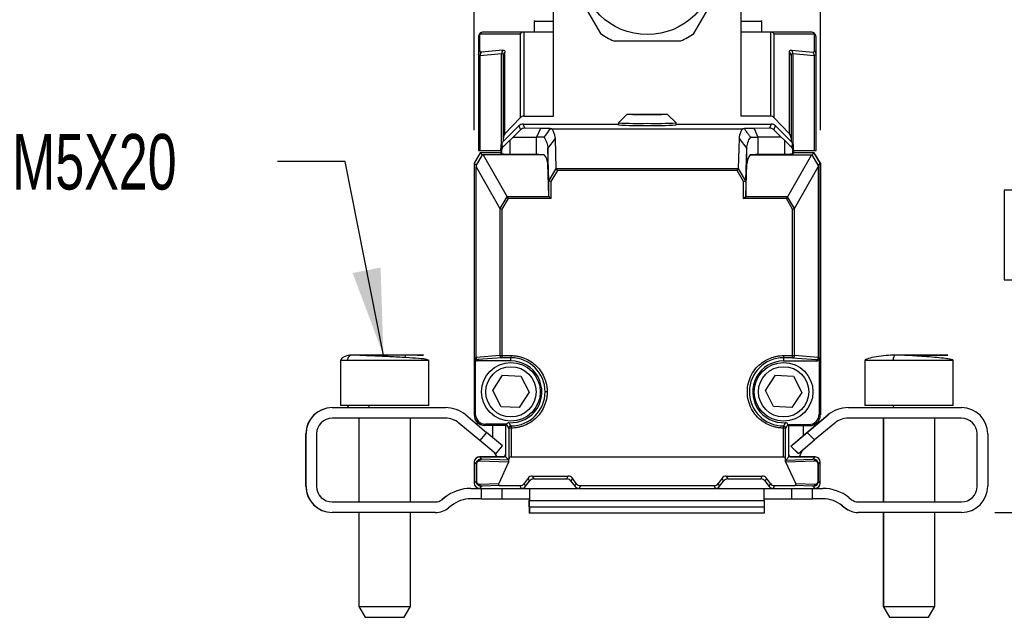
# Model space of a CAD drawing. Header units: millimetres. Extents: x 16 to 683, y 16 to 524.
# Tile 8 of 11: x 524 to 618, y 228 to 285. Entities that reach past the tile are written whole.
import ezdxf

# ---------------------------------------------------------------- set-up
doc = ezdxf.new("R2010")
doc.units = ezdxf.units.MM
doc.header["$LTSCALE"] = 2.5
doc.layers.add('DIMENSIONS', color=140, linetype='Continuous', lineweight=25)
doc.styles.add('SLDTEXTSTYLE0', font='TXT', dxfattribs={"width": 0.7})
doc.dimstyles.new('SLDDIMSTYLE2', dxfattribs={"dimtxt": 5.39502, "dimasz": 8.255, "dimexe": 0, "dimexo": 0.0625, "dimgap": 1.348755, "dimtad": 0, "dimtih": 1, "dimtoh": 1, "dimrnd": 1e-09, "dimzin": 4, "dimdsep": 46, "dimtxsty": 'SLDTEXTSTYLE0', "dimsah": 1, "dimcen": 0.09, "dimadec": 0, "dimazin": 1, "dimtfac": 1, "dimtmove": 0, "dimatfit": 0, "dimfxl": 0, "dimfrac": 2, "dimtolj": 1, "dimtzin": 12, "dimarcsym": 0})
doc.dimstyles.new('SLDDIMSTYLE3', dxfattribs={"dimtxt": 5.39502, "dimasz": 8.255, "dimexe": 0, "dimexo": 0.0625, "dimgap": 1.348755, "dimtad": 0, "dimtih": 1, "dimtoh": 1, "dimrnd": 1e-09, "dimzin": 4, "dimdsep": 46, "dimtxsty": 'SLDTEXTSTYLE0', "dimsah": 1, "dimcen": 0.09, "dimadec": 0, "dimazin": 1, "dimtfac": 1, "dimtofl": 0, "dimtmove": 0, "dimatfit": 3, "dimfxl": 0, "dimfrac": 2, "dimtolj": 1, "dimtzin": 12, "dimarcsym": 0})
doc.dimstyles.new('SLDDIMSTYLE4', dxfattribs={"dimtxt": 0.18, "dimasz": 8.255, "dimexe": 0, "dimexo": 0.0625, "dimgap": 0, "dimtad": 0, "dimtih": 1, "dimtoh": 1, "dimdec": 0, "dimrnd": 1e-09, "dimzin": 0, "dimdsep": 46, "dimtxsty": 'Standard', "dimsah": 1, "dimcen": 0.09, "dimadec": 0, "dimazin": 0, "dimtfac": 8.255, "dimtdec": 0, "dimtofl": 0, "dimtmove": 0, "dimatfit": 3, "dimfxl": 0, "dimfrac": 2, "dimtolj": 1, "dimtzin": 0, "dimarcsym": 0})

# ---------------------------------------------------------------- blocks, each defined once
blk = doc.blocks.new('_D_7')
at = {"layer": 'DIMENSIONS'}
for p, q in [((587.184, 289.68), (635.8, 289.68)), ((627.862, 289.68), (627.862, 278.244)), ((619.846, 268.462), (618.035, 268.462)), ((618.035, 268.462), (618.035, 259.887)), ((635.878, 268.462), (637.69, 268.462)), ((637.69, 268.462), (637.69, 259.887)), ((618.035, 259.887), (619.846, 259.887)), ((637.69, 259.887), (635.878, 259.887)), ((627.862, 237.71), (627.862, 258.679)), ((617.15, 237.71), (635.8, 237.71))]:
    blk.add_line(p, q, dxfattribs=at)
for points in [[(627.862, 289.68), (626.592, 281.425), (629.132, 281.425)], [(627.862, 237.71), (629.132, 245.965), (626.592, 245.965)]]:
    blk.add_solid(points, dxfattribs=at)
at = {"layer": 'DIMENSIONS', "char_height": 5.2917, "attachment_point": 1, "style": 'SLDTEXTSTYLE0'}
for s, insert in [('52.0', (619.846, 276.491)), ('2.05', (619.846, 266.708))]:
    blk.add_mtext(s, dxfattribs=dict(at, insert=insert))
blk = doc.blocks.new('_D_8')
at = {"layer": 'DIMENSIONS'}
for p, q in [((591.033, 297.661), (660.606, 297.661)), ((652.668, 297.661), (652.668, 278.244)), ((644.653, 268.462), (642.841, 268.462)), ((642.841, 268.462), (642.841, 259.887)), ((660.684, 268.462), (662.496, 268.462)), ((662.496, 268.462), (662.496, 259.887)), ((642.841, 259.887), (644.653, 259.887)), ((662.496, 259.887), (660.684, 259.887)), ((652.668, 237.71), (652.668, 258.679)), ((617.15, 237.71), (660.606, 237.71))]:
    blk.add_line(p, q, dxfattribs=at)
for points in [[(652.668, 297.661), (651.398, 289.406), (653.938, 289.406)], [(652.668, 237.71), (653.938, 245.965), (651.398, 245.965)]]:
    blk.add_solid(points, dxfattribs=at)
at = {"layer": 'DIMENSIONS', "char_height": 5.2917, "attachment_point": 1, "style": 'SLDTEXTSTYLE0'}
for s, insert in [('60.0', (644.653, 276.491)), ('2.36', (644.653, 266.708))]:
    blk.add_mtext(s, dxfattribs=dict(at, insert=insert))
blk = doc.blocks.new('_D_9')
at = {"layer": 'DIMENSIONS'}
for p, q in [((567.505, 274.185), (567.505, 322.998)), ((600.521, 274.185), (600.521, 322.998)), ((567.505, 315.061), (551.63, 315.061)), ((576.381, 315.061), (574.57, 315.061)), ((574.57, 315.061), (574.57, 306.486)), ((592.413, 315.061), (594.225, 315.061)), ((594.225, 315.061), (594.225, 306.486)), ((600.521, 315.061), (616.396, 315.061)), ((574.57, 306.486), (576.381, 306.486)), ((594.225, 306.486), (592.413, 306.486))]:
    blk.add_line(p, q, dxfattribs=at)
for points in [[(567.505, 315.061), (559.25, 316.331), (559.25, 313.791)], [(600.521, 315.061), (608.776, 313.791), (608.776, 316.331)]]:
    blk.add_solid(points, dxfattribs=at)
at = {"layer": 'DIMENSIONS', "char_height": 5.2917, "attachment_point": 1, "style": 'SLDTEXTSTYLE0'}
for s, insert in [('33.0', (576.381, 323.09)), ('1.30', (576.381, 313.307))]:
    blk.add_mtext(s, dxfattribs=dict(at, insert=insert))

msp = doc.modelspace()

# ---------------------------------------------------------------- linework, layer by layer
for p, q in [((575.082, 275.51), (575.082, 289.502)), ((592.937, 289.502), (592.937, 275.51)), ((576.343, 288.958), (579.551, 283.402)), ((588.467, 283.402), (591.675, 288.958)), ((573.34, 284.604), (573.238, 284.524)), ((573.238, 284.524), (573.238, 283.53)), ((575.082, 284.524), (573.238, 284.524)), ((594.938, 284.524), (592.937, 284.524)), ((594.938, 284.524), (594.847, 284.596)), ((594.938, 283.53), (594.938, 284.524)), ((567.911, 283.03), (567.911, 281.425)), ((568.057, 281.759), (568.057, 283.364)), ((568.057, 283.364), (571.904, 283.364)), ((572.285, 283.53), (568.411, 283.53)), ((571.904, 283.364), (571.904, 275.355)), ((572.258, 283.529), (572.258, 275.51)), ((575.082, 283.53), (572.285, 283.53)), ((580.801, 282.68), (587.217, 282.68)), ((595.737, 283.53), (592.937, 283.53)), ((599.611, 283.53), (595.737, 283.53)), ((595.764, 283.529), (595.764, 275.51)), ((596.117, 275.355), (596.117, 283.364)), ((596.117, 283.364), (599.964, 283.364)), ((599.964, 281.759), (599.964, 283.364)), ((600.111, 281.425), (600.111, 283.03)), ((570.245, 281.806), (568.202, 281.624)), ((597.777, 281.806), (599.82, 281.624)), ((567.911, 281.425), (567.911, 272.23)), ((568.084, 281.289), (570.127, 281.472)), ((568.084, 272.23), (568.084, 281.289)), ((568.202, 281.624), (568.18, 281.622)), ((570.127, 272.922), (570.127, 281.472)), ((570.301, 273.44), (570.301, 281.282)), ((570.447, 273.814), (570.447, 281.616)), ((597.574, 273.814), (597.574, 281.616)), ((597.721, 281.282), (597.721, 273.44)), ((597.894, 281.472), (599.937, 281.289)), ((597.894, 281.472), (597.894, 272.912)), ((599.937, 281.289), (599.937, 272.23)), ((600.111, 272.23), (600.111, 281.425)), ((570.447, 273.814), (571.904, 275.355)), ((572.258, 275.51), (575.082, 275.51)), ((582.059, 275.672), (581.259, 274.873)), ((586.758, 274.873), (585.958, 275.672)), ((595.764, 275.51), (592.937, 275.51)), ((596.117, 275.355), (597.574, 273.814)), ((570.19, 272.998), (571.766, 274.575)), ((571.221, 273.506), (571.921, 274.202)), ((571.766, 274.575), (571.921, 274.202)), ((572.347, 274.372), (572.19, 274.75)), ((572.19, 274.75), (581.258, 274.75)), ((573.82, 274.344), (572.347, 274.372)), ((573.82, 274.344), (573.465, 273.506)), ((574.908, 274.312), (593.118, 274.312)), ((581.258, 274.872), (581.258, 274.672)), ((586.758, 274.672), (586.758, 274.872)), ((586.758, 274.75), (595.826, 274.75)), ((595.669, 274.372), (594.206, 274.344)), ((594.206, 274.344), (594.561, 273.506)), ((595.826, 274.75), (595.669, 274.372)), ((596.096, 274.201), (596.25, 274.575)), ((596.795, 273.506), (596.096, 274.201)), ((596.25, 274.575), (597.827, 272.998)), ((570.301, 273.109), (570.301, 273.44)), ((571.221, 273.506), (570.926, 273.218)), ((570.926, 271.89), (570.926, 273.218)), ((571.221, 273.506), (573.465, 273.506)), ((574.153, 273.506), (573.465, 273.506)), ((573.465, 271.842), (573.465, 273.506)), ((574.528, 272.431), (575.253, 273.364)), ((575.341, 270.522), (575.253, 273.364)), ((592.773, 273.364), (592.685, 270.522)), ((592.773, 273.364), (593.499, 272.431)), ((594.561, 273.506), (594.561, 271.842)), ((596.795, 273.506), (594.561, 273.506)), ((596.795, 273.506), (597.091, 273.218)), ((597.091, 273.218), (597.091, 271.889)), ((597.721, 273.44), (597.721, 273.104)), ((570.043, 272.644), (570.043, 272.299)), ((570.043, 272.299), (570.129, 272.263)), ((570.043, 272.299), (570.043, 272.01)), ((570.19, 272.652), (570.19, 272.998)), ((570.291, 272.61), (570.19, 272.652)), ((574.624, 269.332), (574.528, 272.431)), ((574.528, 272.431), (574.528, 270.967)), ((593.402, 269.332), (593.499, 272.431)), ((593.499, 270.967), (593.499, 272.431)), ((597.827, 272.652), (597.725, 272.61)), ((597.827, 272.998), (597.827, 272.652)), ((597.887, 272.263), (597.973, 272.299)), ((597.973, 272.299), (597.973, 272.644)), ((597.973, 272.299), (597.973, 272.01)), ((568.083, 272.01), (567.505, 271.01)), ((568.268, 271.825), (567.691, 270.824)), ((567.911, 272.23), (568.084, 272.23)), ((568.083, 272.01), (568.268, 271.825)), ((570.043, 272.01), (568.083, 272.01)), ((568.084, 272.23), (570.043, 272.23)), ((568.357, 271.822), (568.268, 271.825)), ((568.357, 271.822), (570.641, 267.819)), ((574.195, 271.822), (568.357, 271.822)), ((570.129, 271.924), (570.043, 272.01)), ((570.129, 272.263), (570.129, 271.924)), ((573.465, 271.842), (570.926, 271.89)), ((593.831, 271.822), (599.66, 271.822)), ((597.091, 271.889), (594.561, 271.842)), ((599.66, 271.822), (597.386, 267.819)), ((597.887, 271.924), (597.887, 272.263)), ((597.973, 272.01), (597.887, 271.924)), ((597.973, 272.23), (599.937, 272.23)), ((599.933, 272.01), (597.973, 272.01)), ((597.983, 272.01), (597.983, 272.23)), ((599.66, 271.822), (599.748, 271.825)), ((599.748, 271.825), (599.933, 272.01)), ((600.326, 270.824), (599.748, 271.825)), ((600.511, 271.01), (599.933, 272.01)), ((599.933, 272.01), (599.943, 272.01)), ((599.937, 272.23), (600.111, 272.23)), ((600.521, 271.01), (599.943, 272.01)), ((567.505, 271.01), (567.505, 247.025)), ((567.691, 270.824), (567.505, 271.01)), ((567.691, 270.824), (567.693, 270.689)), ((567.693, 270.689), (569.965, 266.706)), ((567.693, 252.486), (567.693, 270.689)), ((574.624, 267.872), (574.528, 270.967)), ((574.632, 269.315), (575.341, 270.522)), ((575.448, 270.325), (575.348, 270.499)), ((592.678, 270.499), (575.348, 270.499)), ((592.579, 270.325), (592.678, 270.499)), ((592.685, 270.522), (593.394, 269.315)), ((593.402, 267.872), (593.499, 270.967)), ((598.061, 266.706), (600.323, 270.689)), ((600.326, 270.824), (600.323, 270.689)), ((600.323, 270.689), (600.323, 252.486)), ((600.511, 271.01), (600.326, 270.824)), ((600.511, 246.99), (600.511, 271.01)), ((600.521, 271.01), (600.521, 247.025)), ((575.448, 270.325), (574.824, 269.263)), ((592.579, 270.325), (575.448, 270.325)), ((593.202, 269.263), (592.579, 270.325)), ((574.624, 267.872), (574.624, 269.332)), ((574.824, 269.263), (574.632, 269.315)), ((574.824, 269.263), (574.824, 267.644)), ((593.202, 269.263), (593.394, 269.315)), ((593.202, 267.644), (593.202, 269.263)), ((593.402, 269.332), (593.402, 267.872)), ((569.981, 266.693), (570.641, 267.819)), ((570.741, 267.644), (570.156, 266.645)), ((570.741, 267.644), (570.641, 267.819)), ((574.65, 267.819), (570.641, 267.819)), ((574.824, 267.644), (570.741, 267.644)), ((574.824, 267.644), (574.65, 267.819)), ((593.202, 267.644), (593.377, 267.819)), ((597.286, 267.644), (593.202, 267.644)), ((597.386, 267.819), (593.377, 267.819)), ((597.286, 267.644), (597.386, 267.819)), ((597.87, 266.645), (597.286, 267.644)), ((598.045, 266.693), (597.386, 267.819)), ((569.965, 266.706), (569.965, 252.672)), ((569.981, 266.693), (570.156, 266.645)), ((570.156, 266.645), (570.156, 252.672)), ((597.87, 266.645), (598.045, 266.693)), ((597.87, 252.672), (597.87, 266.645)), ((598.061, 252.672), (598.061, 266.706)), ((560.974, 252.482), (560.974, 252.71)), ((569.965, 252.672), (567.693, 252.486)), ((569.965, 252.672), (570.156, 252.672)), ((570.156, 252.672), (571.013, 252.672)), ((570.156, 252.672), (570.156, 252.472)), ((571.013, 252.672), (571.013, 252.472)), ((597.013, 252.672), (597.87, 252.672)), ((597.013, 252.672), (597.013, 252.472)), ((597.87, 252.472), (597.87, 252.672)), ((597.87, 252.672), (598.061, 252.672)), ((600.323, 252.486), (598.061, 252.672)), ((554.827, 252.274), (554.766, 252.21)), ((554.766, 252.21), (554.766, 247.91)), ((554.778, 252.21), (554.766, 252.21)), ((554.775, 252.21), (554.775, 247.91)), ((555.429, 252.21), (554.775, 252.21)), ((563.175, 252.21), (555.429, 252.21)), ((562.93, 252.309), (562.585, 252.368)), ((563.175, 252.21), (562.994, 252.284)), ((563.175, 247.91), (563.175, 252.21)), ((567.61, 252.363), (567.693, 252.486)), ((567.61, 252.363), (567.61, 247.13)), ((567.893, 252.286), (567.81, 252.163)), ((571.013, 252.163), (567.81, 252.163)), ((570.156, 252.472), (567.893, 252.286)), ((571.013, 252.472), (570.156, 252.472)), ((571.013, 252.163), (571.013, 252.472)), ((597.87, 252.472), (597.013, 252.472)), ((597.013, 252.472), (597.013, 252.163)), ((597.013, 252.163), (600.206, 252.163)), ((597.87, 252.472), (600.124, 252.286)), ((600.206, 252.163), (600.124, 252.286)), ((600.323, 252.486), (600.406, 252.363)), ((600.406, 252.363), (600.406, 247.095)), ((604.766, 252.21), (604.766, 247.91)), ((604.775, 252.21), (604.766, 252.21)), ((604.775, 252.21), (604.775, 247.91)), ((607.46, 252.21), (604.775, 252.21)), ((613.175, 252.21), (607.46, 252.21)), ((613.175, 247.91), (613.175, 252.21)), ((569.285, 249.339), (570.224, 250.794)), ((570.224, 250.794), (571.954, 250.709)), ((571.954, 250.709), (572.745, 249.169)), ((595.286, 249.352), (596.236, 250.8)), ((596.236, 250.8), (597.965, 250.702)), ((597.965, 250.702), (598.745, 249.156)), ((570.077, 247.798), (569.285, 249.339)), ((572.745, 249.169), (571.806, 247.713)), ((596.066, 247.805), (595.286, 249.352)), ((598.745, 249.156), (597.795, 247.707)), ((554.775, 247.91), (554.766, 247.91)), ((555.429, 247.91), (554.775, 247.91)), ((555.783, 247.91), (555.429, 247.91)), ((563.175, 247.91), (555.783, 247.91)), ((604.775, 247.91), (604.766, 247.91)), ((607.46, 247.91), (604.775, 247.91)), ((613.175, 247.91), (607.46, 247.91)), ((553.975, 247.71), (564.773, 247.71)), ((566.702, 247.008), (568.687, 245.342)), ((567.505, 247.025), (567.61, 247.13)), ((571.806, 247.713), (570.077, 247.798)), ((597.795, 247.707), (596.066, 247.805)), ((599.243, 245.333), (601.24, 247.008)), ((599.252, 245.333), (601.249, 247.008)), ((600.406, 247.095), (600.511, 246.99)), ((603.177, 247.71), (613.975, 247.71)), ((564.773, 246.71), (553.975, 246.71)), ((556.516, 246.71), (556.516, 238.71)), ((556.525, 246.71), (556.525, 238.71)), ((561.425, 238.71), (561.425, 246.71)), ((568.035, 244.576), (566.05, 246.242)), ((568.045, 244.576), (566.059, 246.242)), ((568.61, 246.13), (568.505, 246.025)), ((568.505, 246.025), (570.51, 246.025)), ((570.51, 246.01), (568.51, 246.01)), ((570.51, 245.99), (568.515, 245.99)), ((570.623, 246.13), (568.61, 246.13)), ((569.288, 244.838), (569.288, 245.99)), ((570.593, 246.108), (570.51, 246.025)), ((570.51, 246.025), (570.51, 243.005)), ((597.41, 246.095), (599.406, 246.095)), ((597.516, 245.99), (597.42, 246.087)), ((597.516, 243.005), (597.516, 245.99)), ((597.516, 245.99), (599.511, 245.99)), ((598.888, 245.99), (598.888, 245.034)), ((599.511, 245.99), (599.406, 246.095)), ((601.892, 246.242), (599.962, 244.623)), ((613.975, 246.71), (603.177, 246.71)), ((606.516, 246.71), (606.516, 238.71)), ((606.525, 246.71), (606.525, 238.71)), ((611.425, 238.71), (611.425, 246.71)), ((551.466, 240.21), (551.466, 245.21)), ((551.475, 240.21), (551.475, 245.21)), ((552.475, 245.21), (552.475, 240.21)), ((568.687, 245.342), (568.045, 244.576)), ((570.219, 244.056), (568.687, 245.342)), ((571.021, 245.758), (570.821, 245.758)), ((570.821, 245.758), (570.821, 242.808)), ((571.021, 245.758), (571.021, 243.005)), ((597.005, 243.005), (597.005, 245.758)), ((597.205, 245.758), (597.005, 245.758)), ((597.205, 242.808), (597.205, 245.758)), ((597.705, 244.042), (599.243, 245.333)), ((597.714, 244.042), (599.252, 245.333)), ((599.247, 245.329), (599.243, 245.333)), ((599.962, 244.623), (599.252, 245.333)), ((615.466, 240.21), (615.466, 245.21)), ((615.475, 240.21), (615.475, 245.21)), ((616.475, 245.21), (616.475, 240.21)), ((568.039, 244.58), (568.035, 244.576)), ((569.568, 243.29), (568.035, 244.576)), ((569.577, 243.29), (568.045, 244.576)), ((598.424, 243.332), (599.962, 244.623)), ((569.568, 243.29), (569.571, 243.295)), ((569.577, 243.29), (570.219, 244.056)), ((597.705, 244.042), (598.415, 243.332)), ((597.714, 244.042), (598.424, 243.332)), ((567.51, 242.505), (567.51, 242.51)), ((567.699, 242.316), (567.51, 242.505)), ((567.51, 242.505), (567.51, 240.505)), ((567.718, 242.316), (567.699, 242.316)), ((567.699, 242.316), (567.699, 240.694)), ((567.718, 242.316), (567.718, 240.694)), ((568.01, 243.01), (570.26, 243.01)), ((568.01, 243.005), (568.211, 242.805)), ((570.51, 243.005), (568.01, 243.005)), ((570.796, 242.501), (568.029, 242.605)), ((570.808, 242.707), (568.211, 242.805)), ((570.796, 242.501), (569.85, 240.474)), ((570.51, 243.005), (570.808, 242.707)), ((570.816, 242.537), (570.821, 242.808)), ((571.021, 243.005), (597.005, 243.005)), ((597.21, 242.537), (597.205, 242.808)), ((597.218, 242.707), (597.516, 243.005)), ((597.218, 242.707), (599.816, 242.805)), ((599.997, 242.605), (597.231, 242.501)), ((598.176, 240.474), (597.231, 242.501)), ((600.016, 243.005), (597.516, 243.005)), ((597.757, 243.01), (600.007, 243.01)), ((599.816, 242.805), (600.016, 243.005)), ((600.309, 240.694), (600.309, 242.316)), ((600.327, 242.316), (600.309, 242.316)), ((600.327, 242.316), (600.516, 242.505)), ((600.327, 240.694), (600.327, 242.316)), ((600.516, 240.505), (600.516, 242.505)), ((567.699, 240.694), (567.51, 240.505)), ((568.029, 240.405), (569.85, 240.474)), ((572.646, 240.984), (572.275, 240.475)), ((572.41, 240.205), (572.275, 240.475)), ((572.41, 240.205), (572.785, 240.705)), ((572.785, 240.705), (572.646, 240.984)), ((573.044, 241.187), (576.477, 241.187)), ((573.044, 241.187), (573.185, 240.905)), ((573.185, 240.905), (576.335, 240.905)), ((576.335, 240.905), (576.477, 241.187)), ((576.875, 240.984), (576.735, 240.705)), ((576.735, 240.705), (577.11, 240.205)), ((577.245, 240.475), (576.875, 240.984)), ((577.245, 240.475), (577.11, 240.205)), ((591.152, 240.984), (590.781, 240.475)), ((590.916, 240.205), (590.781, 240.475)), ((590.916, 240.205), (591.291, 240.705)), ((591.291, 240.705), (591.152, 240.984)), ((591.55, 241.187), (594.982, 241.187)), ((591.55, 241.187), (591.691, 240.905)), ((591.691, 240.905), (594.841, 240.905)), ((594.841, 240.905), (594.982, 241.187)), ((595.381, 240.984), (595.241, 240.705)), ((595.241, 240.705), (595.616, 240.205)), ((595.751, 240.475), (595.381, 240.984)), ((595.751, 240.475), (595.616, 240.205)), ((598.176, 240.474), (599.997, 240.405)), ((600.309, 240.694), (600.327, 240.694)), ((600.516, 240.505), (600.327, 240.694)), ((567.203, 240.01), (567.94, 240.01)), ((568.211, 240.205), (568.01, 240.005)), ((568.01, 240.005), (572.01, 240.005)), ((568.175, 240.005), (568.175, 239.01)), ((569.975, 240.271), (568.211, 240.205)), ((569.975, 240.271), (571.877, 240.271)), ((570.175, 239.01), (570.175, 240.005)), ((572.01, 240.005), (571.877, 240.271)), ((572.08, 240.01), (572.62, 240.01)), ((572.62, 240.01), (577.44, 240.01)), ((572.775, 239.946), (572.775, 238.839)), ((577.644, 240.271), (577.51, 240.005)), ((577.51, 240.005), (590.516, 240.005)), ((577.644, 240.271), (590.383, 240.271)), ((590.516, 240.005), (590.383, 240.271)), ((590.586, 240.01), (595.33, 240.01)), ((595.175, 238.839), (595.175, 239.946)), ((595.33, 240.01), (595.946, 240.01)), ((596.149, 240.271), (596.016, 240.005)), ((596.016, 240.005), (600.016, 240.005)), ((596.149, 240.271), (598.051, 240.271)), ((597.775, 240.005), (597.775, 239.01)), ((599.816, 240.205), (598.051, 240.271)), ((599.775, 239.01), (599.775, 240.005)), ((600.016, 240.005), (599.816, 240.205)), ((600.086, 240.01), (600.748, 240.01)), ((553.975, 238.71), (563.824, 238.71)), ((564.695, 239.133), (564.439, 238.929)), ((564.704, 239.133), (564.448, 238.929)), ((568.175, 239.01), (567.203, 239.01)), ((568.175, 239.01), (570.175, 239.01)), ((570.175, 239.01), (572.722, 239.01)), ((572.766, 239.01), (572.766, 238.839)), ((572.766, 238.253), (572.766, 238.839)), ((572.766, 238.839), (572.775, 238.839)), ((572.775, 238.839), (595.175, 238.839)), ((572.775, 238.253), (572.775, 238.839)), ((595.175, 238.839), (595.175, 238.253)), ((595.229, 239.01), (597.775, 239.01)), ((597.775, 239.01), (599.775, 239.01)), ((600.748, 239.01), (599.775, 239.01)), ((603.247, 239.133), (603.502, 238.929)), ((604.127, 238.71), (613.975, 238.71)), ((563.824, 237.71), (553.975, 237.71)), ((556.516, 237.71), (556.516, 228.749)), ((556.525, 237.71), (556.525, 228.749)), ((561.425, 228.749), (561.425, 237.71)), ((565.329, 238.352), (565.073, 238.148)), ((572.766, 238.253), (572.775, 238.253)), ((572.766, 238.253), (572.766, 237.643)), ((572.775, 237.643), (572.766, 237.643)), ((572.775, 238.253), (595.175, 238.253)), ((572.775, 238.253), (572.775, 237.643)), ((595.175, 237.643), (572.775, 237.643)), ((595.175, 238.253), (595.175, 237.643)), ((602.613, 238.352), (602.868, 238.148)), ((602.622, 238.352), (602.877, 238.148)), ((613.975, 237.71), (604.127, 237.71)), ((606.516, 237.71), (606.516, 228.749)), ((606.525, 237.71), (606.525, 228.749)), ((611.425, 228.749), (611.425, 237.71)), ((556.516, 228.749), (557.116, 227.71)), ((556.516, 228.749), (556.525, 228.749)), ((556.525, 228.749), (557.125, 227.71)), ((556.525, 228.749), (556.907, 228.749)), ((556.907, 228.749), (561.425, 228.749)), ((560.825, 227.71), (561.425, 228.749)), ((606.516, 228.749), (607.116, 227.71)), ((606.516, 228.749), (606.525, 228.749)), ((606.525, 228.749), (607.125, 227.71)), ((606.525, 228.749), (608.091, 228.749)), ((608.091, 228.749), (611.425, 228.749)), ((610.825, 227.71), (611.425, 228.749)), ((557.116, 227.71), (557.125, 227.71)), ((557.125, 227.71), (560.825, 227.71)), ((607.116, 227.71), (607.125, 227.71)), ((607.125, 227.71), (610.825, 227.71))]:
    msp.add_line(p, q)
at = {"flags": 128}
for points in [[(584.008, 275.638), (583.262, 275.64), (582.629, 275.648), (582.207, 275.659), (582.058, 275.672), (582.207, 275.685), (582.629, 275.696), (583.262, 275.703), (584.008, 275.706), (584.754, 275.703), (585.387, 275.696), (585.81, 275.685), (585.958, 275.672), (585.81, 275.659), (585.387, 275.648), (584.754, 275.64), (584.008, 275.638)], [(593.874, 273.506), (593.942, 273.506), (594.015, 273.506), (594.094, 273.506), (594.178, 273.506), (594.267, 273.506), (594.36, 273.506), (594.458, 273.506), (594.561, 273.506)], [(569.702, 243.005), (569.625, 243.113), (569.484, 243.361)]]:
    msp.add_lwpolyline(points, dxfattribs=at)
for centre, radius in [((584.009, 289.68), 6.4), ((571.013, 249.215), 2.8), ((597.013, 249.215), 2.8), ((571.013, 249.215), 2.4), ((597.013, 249.215), 2.4)]:
    msp.add_circle(centre, radius)
for centre, radius, start, end in [((568.411, 283.03), 0.5, 90, 180), ((568.371, 283.027), 0.46, 132.98511, 179.69824), ((568.414, 283.064), 0.466, 90.32163, 139.90718), ((584.009, 289.68), 7.7, 234.61998, 245.38002), ((584.009, 289.68), 7.7, 294.61998, 305.38002), ((599.608, 283.064), 0.466, 40.09283, 89.67837), ((599.611, 283.03), 0.5, 360, 90), ((599.651, 283.027), 0.46, 0.30176, 47.01489), ((568.371, 281.423), 0.46, 132.98511, 179.69824), ((599.651, 281.423), 0.46, 0.30176, 47.01489), ((568.573, 281.29), 0.515, 139.75015, 180.18951), ((568.597, 281.297), 0.512, 140.40355, 180.85338), ((599.425, 281.297), 0.512, 359.14661, 39.5965), ((583.142, 303.992), 29.181, 266.29897, 271.70133), ((583.26, 310.549), 35.933, 266.80681, 271.1935), ((584.757, 310.749), 35.933, 268.8065, 273.19319), ((584.875, 303.792), 29.181, 268.29867, 273.70103), ((570.163, 252.669), 0.197, 179.18398, 268.05147), ((597.864, 252.669), 0.197, 271.93447, 0.80723), ((571.013, 249.215), 2.948, 266.38995, 90), ((571.013, 249.215), 3.257, 0, 90), ((597.013, 249.215), 3.257, 90, 269.86949), ((597.013, 249.215), 2.948, 90, 273.61004), ((571.013, 249.215), 3.257, 270.13051, 360), ((553.966, 245.21), 2.5, 90, 180), ((553.975, 245.21), 2.5, 90, 180), ((564.773, 244.71), 3, 50, 90), ((603.168, 244.71), 3, 90, 130), ((603.177, 244.71), 3, 90, 130), ((613.975, 245.21), 2.5, 0, 90), ((553.975, 245.21), 1.5, 90, 180), ((564.764, 244.71), 2, 50, 90), ((564.773, 244.71), 2, 50, 90), ((568.51, 247.01), 1, 197.75741, 270), ((603.177, 244.71), 2, 90, 130), ((613.966, 245.21), 1.5, 0, 90), ((613.975, 245.21), 1.5, 0, 90), ((570.26, 243.26), 0.25, 270, 0), ((597.757, 243.26), 0.25, 195.5349, 270), ((596.888, 244.224), 2, 322.44956, 343.66228), ((568.01, 242.51), 0.5, 90, 180), ((571.021, 242.805), 0.2, 90, 179), ((597.005, 242.805), 0.2, 1, 90), ((600.007, 242.51), 0.5, 61.50423, 90), ((553.966, 240.21), 2.5, 180, 270), ((553.975, 240.21), 2.5, 180, 270), ((553.975, 240.21), 1.5, 180, 270), ((567.194, 236.01), 4, 90, 128.65981), ((567.203, 236.01), 4, 90, 128.65981), ((600.748, 236.01), 4, 51.34019, 90), ((613.966, 240.21), 1.5, 270, 0), ((613.975, 240.21), 2.5, 270, 0), ((613.975, 240.21), 1.5, 270, 0), ((563.815, 239.71), 1, 270, 308.65981), ((563.824, 239.71), 1, 270, 308.65981), ((567.203, 236.01), 3, 90, 128.65981), ((600.739, 236.01), 3, 51.34019, 90), ((600.748, 236.01), 3, 51.34019, 90), ((604.127, 239.71), 1, 231.34019, 270), ((563.824, 239.71), 2, 270, 308.65981), ((604.118, 239.71), 2, 231.34019, 270), ((604.127, 239.71), 2, 231.34019, 270)]:
    msp.add_arc(centre, radius, start, end)
for centre, major_axis, ratio, start_param, end_param in [((572.258, 283.03), (0.363, 0.363), 0.948223, 0.811968, 1.597367), ((572.758, 283.03), (0.687, -0.414), 0.409296, 2.544788, 2.597928), ((595.264, 283.03), (0.687, 0.414), 0.409296, 0.543664, 0.596805), ((595.764, 283.03), (0.363, -0.363), 0.948223, 1.544226, 2.329624), ((572.258, 274.981), (0, 0.529), 0.945473, 0, 0.785398), ((595.764, 274.981), (0, 0.529), 0.945473, 5.497787, 6.283185), ((572.191, 274.15), (0.23, -0.554), 0.999822, 2.748957, 3.534229), ((572.351, 273.763), (-0.369, 0.492), 0.973899, 5.633129, 6.418401), ((570.528, 274.291), (4.453, 0), 0.017456, 0.327107, 0.738838), ((597.498, 274.291), (4.453, 0), 0.017456, 2.402757, 2.814477), ((595.665, 273.762), (0.369, 0.492), 0.973899, 6.147969, 6.933241), ((595.826, 274.15), (-0.23, -0.554), 0.999822, 2.748957, 3.534229), ((573.128, 275.471), (3, 3.001), 0.012341, 3.460399, 3.875511), ((570.801, 273.44), (0, -0.529), 0.945473, 3.926991, 4.712389), ((594.888, 275.471), (-3, 3.001), 0.012341, 2.407674, 2.822786), ((597.221, 273.44), (0, 0.529), 0.945473, 4.712389, 5.497787), ((573.128, 271.925), (3, 0), 0.017455, 3.159046, 3.887855), ((570.528, 271.794), (4, 0), 0.017455, 0.410826, 0.746263), ((570.528, 270.928), (4, 0), 0.560082, 0.017453, 0.410826), ((597.498, 270.928), (4, 0), 0.560082, 2.730766, 3.124139), ((597.498, 271.794), (4, 0), 0.017455, 2.39533, 2.730766), ((594.888, 271.925), (3, 0), 0.017455, 5.536923, 6.265732), ((574.824, 269.675), (0.193, 0.359), 0.141843, 2.901375, 3.174524), ((593.202, 269.675), (-0.193, 0.359), 0.141843, 3.108661, 3.38181), ((574.824, 267.874), (0.2, 0), 0.560082, 3.159046, 3.652144), ((593.202, 267.874), (0.2, 0), 0.560082, 5.772634, 6.265732), ((570.156, 267.099), (0.178, 0.405), 0.226194, 2.975247, 3.175512), ((567.81, 252.363), (0.111, 0.166), 0.999505, 2.158969, 3.729308), ((567.893, 252.486), (-0.102, 0.172), 0.995092, 1.042422, 2.607129), ((600.124, 252.486), (0.102, 0.172), 0.995112, 3.676224, 5.240953), ((600.206, 252.363), (-0.111, 0.166), 0.999505, 2.553877, 4.124217), ((568.506, 247.025), (0.707, 0.707), 0.999695, 2.356347, 3.926839), ((568.61, 247.13), (0.707, 0.707), 0.999695, 2.356347, 3.926839), ((599.406, 247.095), (-0.707, 0.707), 0.999695, 2.356347, 3.926839), ((599.511, 246.99), (-0.707, 0.707), 0.999695, 2.356347, 3.926839), ((568.01, 242.505), (0.354, -0.354), 0.999695, 2.356347, 3.926839), ((571.016, 242.5), (0.222, 0.136), 0.641559, 2.187349, 2.373149), ((570.808, 242.507), (0, 0.2), 0.042849, 4.862611, 6.240232), ((597.218, 242.507), (0, 0.2), 0.042849, 0.042953, 1.420574), ((597.011, 242.5), (0.222, -0.136), 0.641559, 0.768444, 0.954244), ((600.016, 242.505), (-0.354, -0.354), 0.999695, 2.356347, 3.926839), ((568.01, 240.505), (0.354, 0.354), 0.999695, 2.356347, 3.926839), ((570.072, 240.475), (0.222, 0.147), 0.632157, 2.33924, 3.902661), ((571.873, 240.78), (-0.119, 0.495), 0.980338, 2.909883, 3.837026), ((573.049, 240.678), (-0.119, 0.495), 0.980338, 6.051476, 6.978619), ((573.185, 240.405), (-0.224, 0.447), 0.99981, 5.819614, 6.746757), ((576.335, 240.405), (0.224, 0.447), 0.99981, 5.819614, 6.746757), ((576.472, 240.678), (0.119, 0.495), 0.980338, 5.587752, 6.514895), ((577.648, 240.78), (0.119, 0.495), 0.980338, 2.446159, 3.373302), ((590.378, 240.78), (-0.119, 0.495), 0.980338, 2.909883, 3.837026), ((591.554, 240.678), (-0.119, 0.495), 0.980338, 6.051476, 6.978619), ((591.691, 240.405), (-0.224, 0.447), 0.99981, 5.819614, 6.746757), ((594.841, 240.405), (0.224, 0.447), 0.99981, 5.819614, 6.746757), ((594.978, 240.678), (0.119, 0.495), 0.980338, 5.587752, 6.514895), ((596.154, 240.78), (0.119, 0.495), 0.980338, 2.446159, 3.373302), ((597.955, 240.475), (0.222, -0.147), 0.632157, 5.522117, 7.085538), ((600.016, 240.505), (-0.354, 0.354), 0.999695, 2.356347, 3.926839), ((572.01, 240.505), (-0.224, 0.447), 0.99981, 2.678021, 3.605164), ((577.51, 240.505), (0.224, 0.447), 0.99981, 2.678021, 3.605164), ((590.516, 240.505), (-0.224, 0.447), 0.99981, 2.678021, 3.605164), ((596.016, 240.505), (0.224, 0.447), 0.99981, 2.678021, 3.605164)]:
    msp.add_ellipse(centre, major_axis=major_axis, ratio=ratio, start_param=start_param, end_param=end_param)
for points in [[(568.057, 281.759), (568.057, 281.669), (568.099, 281.622), (568.18, 281.622)], [(570.245, 281.806), (570.169, 281.715), (570.126, 281.594), (570.127, 281.472)], [(597.894, 281.472), (597.896, 281.594), (597.853, 281.715), (597.777, 281.806)], [(568.084, 281.289), (568.075, 281.289), (568.067, 281.289), (568.058, 281.288)], [(570.301, 281.282), (570.301, 281.405), (570.355, 281.528), (570.447, 281.616)], [(600.111, 281.425), (600.111, 281.327), (600.052, 281.281), (599.937, 281.289)], [(574.745, 274.316), (574.555, 274.037), (574.359, 273.764), (574.153, 273.506)], [(574.908, 274.312), (574.855, 274.314), (574.801, 274.315), (574.745, 274.316)], [(593.281, 274.316), (593.225, 274.315), (593.171, 274.314), (593.118, 274.312)], [(574.153, 273.506), (574.394, 273.164), (574.518, 272.798), (574.528, 272.431)], [(593.499, 272.431), (593.508, 272.798), (593.633, 273.164), (593.874, 273.506)], [(570.19, 272.998), (570.097, 272.905), (570.043, 272.775), (570.043, 272.644)], [(570.043, 272.299), (570.043, 272.43), (570.097, 272.56), (570.19, 272.652)], [(597.973, 272.644), (597.973, 272.775), (597.919, 272.905), (597.827, 272.998)], [(597.973, 272.299), (597.973, 272.43), (597.919, 272.56), (597.827, 272.652)]]:
    msp.add_open_spline(points, degree=3)
for points, knots in [([(570.245, 281.806), (570.312, 281.812), (570.362, 281.799), (570.396, 281.767), (570.43, 281.735), (570.447, 281.685), (570.447, 281.616)], [3.1147023, 3.1147023, 3.1147023, 3.1147023, 3.2855805, 3.2855805, 3.2855805, 3.4564587, 3.4564587, 3.4564587, 3.4564587]), ([(597.574, 281.616), (597.575, 281.632), (597.576, 281.665), (597.586, 281.707), (597.602, 281.741), (597.624, 281.768), (597.652, 281.789), (597.687, 281.802), (597.728, 281.808), (597.761, 281.807), (597.777, 281.806)], [0, 0, 0, 0, 0.129818, 0.257324, 0.382964, 0.507207, 0.630537, 0.753446, 0.876434, 1, 1, 1, 1]), ([(599.82, 281.624), (599.833, 281.623), (599.859, 281.622), (599.892, 281.628), (599.918, 281.641), (599.939, 281.661), (599.954, 281.687), (599.963, 281.719), (599.964, 281.746), (599.964, 281.759)], [0, 0, 0, 0, 0.141159, 0.281657, 0.422237, 0.563644, 0.706608, 0.851835, 1, 1, 1, 1]), ([(568.058, 281.288), (568.045, 281.289), (568.018, 281.29), (567.986, 281.299), (567.959, 281.312), (567.937, 281.332), (567.922, 281.357), (567.913, 281.388), (567.912, 281.412), (567.911, 281.425)], [0, 0, 0, 0, 0.139953, 0.280483, 0.42183, 0.564229, 0.707909, 0.853093, 1, 1, 1, 1]), ([(570.301, 281.282), (570.301, 281.35), (570.286, 281.401), (570.257, 281.433), (570.228, 281.464), (570.185, 281.478), (570.127, 281.472)], [3.1147023, 3.1147023, 3.1147023, 3.1147023, 3.2855805, 3.2855805, 3.2855805, 3.4564587, 3.4564587, 3.4564587, 3.4564587]), ([(597.721, 281.282), (597.721, 281.342), (597.708, 281.405), (597.682, 281.464), (597.67, 281.493), (597.654, 281.521), (597.635, 281.546), (597.617, 281.572), (597.597, 281.595), (597.574, 281.616)], [-0.000003, -0.000003, -0.000003, -0.000003, 0.503188, 0.503188, 0.503188, 0.754784, 0.754784, 0.754784, 1, 1, 1, 1]), ([(597.894, 281.472), (597.837, 281.478), (597.794, 281.464), (597.765, 281.433), (597.736, 281.401), (597.721, 281.35), (597.721, 281.282)], [3.1147023, 3.1147023, 3.1147023, 3.1147023, 3.2855805, 3.2855805, 3.2855805, 3.4564587, 3.4564587, 3.4564587, 3.4564587]), ([(575.253, 273.364), (575.246, 273.589), (575.188, 273.813), (575.032, 274.126), (574.975, 274.22), (574.908, 274.312)], [4.3277328, 4.3277328, 4.3277328, 4.3277328, 4.5823107, 4.5823107, 4.6949357, 4.6949357, 4.6949357, 4.6949357]), ([(593.118, 274.312), (593.051, 274.22), (592.994, 274.126), (592.839, 273.813), (592.78, 273.589), (592.773, 273.364)], [1.5882496, 1.5882496, 1.5882496, 1.5882496, 1.7008712, 1.7008712, 1.9554491, 1.9554491, 1.9554491, 1.9554491]), ([(593.874, 273.506), (593.808, 273.588), (593.744, 273.671), (593.68, 273.756), (593.612, 273.847), (593.545, 273.94), (593.478, 274.033), (593.412, 274.126), (593.346, 274.221), (593.281, 274.316)], [0.000000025, 0.000000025, 0.000000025, 0.000000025, 0.000326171, 0.000326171, 0.000326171, 0.000676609, 0.000676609, 0.000676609, 0.001027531, 0.001027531, 0.001027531, 0.001027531]), ([(570.291, 272.61), (570.239, 272.562), (570.2, 272.506), (570.146, 272.388), (570.131, 272.325), (570.129, 272.263)], [0, 0, 0, 0, 0.5, 0.5, 1, 1, 1, 1]), ([(597.725, 272.61), (597.777, 272.561), (597.816, 272.506), (597.87, 272.388), (597.885, 272.325), (597.887, 272.263)], [0, 0, 0, 0, 0.5, 0.5, 1, 1, 1, 1]), ([(575.348, 270.499), (575.346, 270.503), (575.343, 270.51), (575.342, 270.518), (575.341, 270.522)], [0, 0, 0, 0, 0.488646, 1, 1, 1, 1]), ([(592.685, 270.522), (592.685, 270.518), (592.684, 270.51), (592.68, 270.503), (592.678, 270.499)], [0, 0, 0, 0, 0.5113537, 1, 1, 1, 1]), ([(598.061, 266.706), (598.059, 266.703), (598.055, 266.697), (598.048, 266.694), (598.045, 266.693)], [0, 0, 0, 0, 0.516358, 1, 1, 1, 1]), ([(555.851, 252.71), (555.72, 252.703), (555.437, 252.687), (555.085, 252.563), (554.838, 252.398), (554.808, 252.295), (554.794, 252.247)], [0, 0, 0, 0, 0.215491, 0.464942, 0.748222, 1, 1, 1, 1]), ([(555.851, 252.71), (555.801, 252.71), (555.748, 252.699), (555.644, 252.65), (555.594, 252.612), (555.511, 252.515), (555.479, 252.455), (555.438, 252.332), (555.429, 252.269), (555.429, 252.21)], [0, 0, 0, 0, 0.25, 0.25, 0.5, 0.5, 0.75, 0.75, 1, 1, 1, 1]), ([(562.994, 252.284), (562.982, 252.29), (562.898, 252.329), (562.235, 252.396), (561.027, 252.484), (559.525, 252.562), (558.12, 252.627), (557.028, 252.674), (556.278, 252.704), (555.983, 252.708), (555.851, 252.71)], [0, 0, 0, 0, 0.027061, 0.189375, 0.36007, 0.52654, 0.677508, 0.806784, 0.913491, 1, 1, 1, 1]), ([(562.099, 252.71), (562.265, 252.71), (562.42, 252.71), (562.639, 252.71), (562.703, 252.71), (562.645, 252.71), (562.6, 252.71), (562.446, 252.71), (562.338, 252.71), (562.052, 252.71), (561.874, 252.71), (561.457, 252.71), (561.218, 252.71), (560.697, 252.71), (560.416, 252.71), (559.839, 252.71), (559.544, 252.71), (558.965, 252.71), (558.682, 252.71), (558.147, 252.71), (557.896, 252.71), (557.204, 252.71), (556.828, 252.71), (556.235, 252.71), (556.016, 252.71), (555.851, 252.71)], [0, 0, 0, 0, 0.125, 0.125, 0.25, 0.25, 0.3125, 0.3125, 0.375, 0.375, 0.4375, 0.4375, 0.5, 0.5, 0.5625, 0.5625, 0.625, 0.625, 0.6875, 0.6875, 0.75, 0.75, 0.875, 0.875, 1, 1, 1, 1]), ([(571.013, 252.672), (571.076, 252.671), (571.2, 252.669), (571.386, 252.653), (571.57, 252.629), (571.752, 252.594), (571.932, 252.549), (572.11, 252.495), (572.448, 252.371), (572.925, 252.126), (573.474, 251.676), (573.924, 251.127), (574.191, 250.608), (574.338, 250.181), (574.414, 249.864), (574.461, 249.541), (574.467, 249.324), (574.47, 249.215)], [0, 0, 0, 0, 0.034541, 0.068839, 0.102993, 0.137105, 0.171275, 0.205604, 0.24019, 0.370011, 0.500028, 0.629846, 0.759865, 0.820132, 0.879883, 0.939659, 1, 1, 1, 1]), ([(597.005, 245.758), (596.951, 245.759), (596.842, 245.761), (596.679, 245.773), (596.517, 245.793), (596.356, 245.82), (596.196, 245.855), (595.891, 245.937), (595.452, 246.109), (594.893, 246.457), (594.37, 246.944), (593.925, 247.592), (593.626, 248.369), (593.521, 249.219), (593.628, 250.069), (593.929, 250.845), (594.376, 251.492), (594.899, 251.977), (595.459, 252.324), (595.949, 252.515), (596.362, 252.615), (596.686, 252.663), (596.904, 252.669), (597.013, 252.672)], [0, 0, 0, 0, 0.015133, 0.030204, 0.045244, 0.06029, 0.075374, 0.09053, 0.14777, 0.205097, 0.271849, 0.344241, 0.420949, 0.500012, 0.579075, 0.655783, 0.728175, 0.794927, 0.852156, 0.909495, 0.939684, 0.969761, 1, 1, 1, 1]), ([(607.64, 252.71), (607.354, 252.702), (606.707, 252.684), (605.766, 252.556), (605.138, 252.417), (604.824, 252.297), (604.792, 252.24), (604.775, 252.21)], [0, 0, 0, 0, 0.177834, 0.402769, 0.678611, 0.83479, 1, 1, 1, 1]), ([(607.64, 252.71), (607.619, 252.71), (607.596, 252.699), (607.552, 252.65), (607.53, 252.612), (607.495, 252.515), (607.481, 252.455), (607.464, 252.332), (607.46, 252.269), (607.46, 252.21)], [0, 0, 0, 0, 0.25, 0.25, 0.5, 0.5, 0.75, 0.75, 1, 1, 1, 1]), ([(612.939, 252.309), (612.793, 252.337), (612.493, 252.395), (611.671, 252.481), (610.718, 252.562), (609.768, 252.627), (608.711, 252.689), (608.046, 252.702), (607.64, 252.71)], [0, 0, 0, 0, 0.172049, 0.353924, 0.521278, 0.669907, 0.798577, 1, 1, 1, 1]), ([(610.31, 252.71), (610.598, 252.71), (610.91, 252.71), (611.537, 252.71), (611.852, 252.71), (612.244, 252.71), (612.361, 252.71), (612.545, 252.71), (612.613, 252.71), (612.683, 252.71), (612.685, 252.71), (612.612, 252.71), (612.537, 252.71), (612.315, 252.71), (612.167, 252.71), (611.815, 252.71), (611.612, 252.71), (611.172, 252.71), (610.937, 252.71), (610.458, 252.71), (610.215, 252.71), (609.503, 252.71), (609.053, 252.71), (608.267, 252.71), (607.928, 252.71), (607.64, 252.71)], [0, 0, 0, 0, 0.125, 0.125, 0.25, 0.25, 0.3125, 0.3125, 0.375, 0.375, 0.4375, 0.4375, 0.5, 0.5, 0.5625, 0.5625, 0.625, 0.625, 0.6875, 0.6875, 0.75, 0.75, 0.875, 0.875, 1, 1, 1, 1]), ([(613.175, 252.21), (613.168, 252.24), (613.16, 252.273), (612.956, 252.306), (612.939, 252.309)], [0, 0, 0, 0, 0.916074, 1, 1, 1, 1]), ([(574.47, 249.215), (574.469, 249.153), (574.467, 249.028), (574.452, 248.843), (574.427, 248.659), (574.392, 248.477), (574.348, 248.297), (574.293, 248.119), (574.17, 247.782), (573.925, 247.305), (573.477, 246.757), (572.929, 246.307), (572.412, 246.04), (571.985, 245.892), (571.669, 245.816), (571.347, 245.768), (571.13, 245.761), (571.021, 245.758)], [0, 0, 0, 0, 0.034555, 0.068865, 0.103028, 0.137144, 0.171315, 0.205641, 0.240221, 0.370075, 0.500029, 0.629883, 0.759836, 0.820128, 0.879893, 0.939671, 1, 1, 1, 1]), ([(574.47, 249.215), (574.423, 249.215), (574.369, 249.215), (574.292, 249.215), (574.271, 249.215), (574.27, 249.215)], [0, 0, 0, 0, 0.5, 0.5, 1, 1, 1, 1]), ([(555.429, 247.91), (555.429, 247.863), (555.446, 247.807), (555.511, 247.729), (555.558, 247.71), (555.598, 247.71)], [0, 0, 0, 0, 0.5, 0.5, 1, 1, 1, 1]), ([(557.451, 247.91), (557.451, 247.863), (557.458, 247.807), (557.486, 247.729), (557.506, 247.71), (557.523, 247.71)], [0, 0, 0, 0, 0.5, 0.5, 1, 1, 1, 1]), ([(607.46, 247.91), (607.46, 247.863), (607.467, 247.807), (607.495, 247.729), (607.515, 247.71), (607.532, 247.71)], [0, 0, 0, 0, 0.5, 0.5, 1, 1, 1, 1]), ([(570.593, 246.108), (570.596, 246.11), (570.598, 246.112), (570.601, 246.115), (570.607, 246.12), (570.614, 246.125), (570.623, 246.13)], [0, 0, 0, 0, 0.000387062, 0.000387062, 0.000387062, 0.001250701, 0.001250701, 0.001250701, 0.001250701]), ([(570.821, 245.758), (570.782, 245.817), (570.706, 245.931), (570.63, 246.05), (570.593, 246.108)], [0, 0, 0, 0, 0.51333, 1, 1, 1, 1]), ([(570.828, 246.273), (570.782, 246.276), (570.737, 246.263), (570.663, 246.211), (570.636, 246.173), (570.623, 246.13)], [0, 0, 0, 0, 0.5, 0.5, 1, 1, 1, 1]), ([(571.021, 245.958), (570.985, 246.015), (570.949, 246.073), (570.913, 246.132), (570.884, 246.178), (570.856, 246.226), (570.828, 246.273)], [0, 0, 0, 0, 0.00656933, 0.00656933, 0.00656933, 0.01181125, 0.01181125, 0.01181125, 0.01181125]), ([(597.199, 246.273), (597.168, 246.222), (597.138, 246.171), (597.107, 246.121), (597.073, 246.066), (597.04, 246.012), (597.006, 245.958)], [0, 0, 0, 0, 0.00563324, 0.00563324, 0.00563324, 0.01181125, 0.01181125, 0.01181125, 0.01181125]), ([(597.41, 246.095), (597.405, 246.146), (597.379, 246.194), (597.302, 246.259), (597.25, 246.276), (597.199, 246.273)], [0, 0, 0, 0, 0.5, 0.5, 1, 1, 1, 1]), ([(597.42, 246.087), (597.385, 246.032), (597.313, 245.921), (597.242, 245.813), (597.205, 245.758)], [0, 0, 0, 0, 0.4875254, 1, 1, 1, 1]), ([(597.42, 246.087), (597.417, 246.089), (597.415, 246.091), (597.412, 246.093), (597.411, 246.094), (597.411, 246.094), (597.41, 246.095)], [0, 0, 0, 0, 0.000387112, 0.000387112, 0.000387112, 0.0004727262, 0.0004727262, 0.0004727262, 0.0004727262]), ([(570.821, 245.758), (570.821, 245.782), (570.825, 245.807), (570.835, 245.832), (570.845, 245.857), (570.861, 245.881), (570.88, 245.9), (570.9, 245.92), (570.924, 245.935), (570.948, 245.945), (570.961, 245.949), (570.973, 245.953), (570.986, 245.955), (570.998, 245.957), (571.009, 245.958), (571.021, 245.958)], [-0.000009, -0.000009, -0.000009, -0.000009, 0.251491, 0.251491, 0.251491, 0.502991, 0.502991, 0.502991, 0.754491, 0.754491, 0.754491, 0.880241, 0.880241, 0.880241, 1, 1, 1, 1]), ([(571.021, 245.958), (571.021, 245.957), (571.021, 245.937), (571.021, 245.859), (571.021, 245.805), (571.021, 245.758)], [0, 0, 0, 0, 0.5, 0.5, 1, 1, 1, 1]), ([(597.005, 245.758), (597.005, 245.805), (597.006, 245.859), (597.006, 245.937), (597.006, 245.957), (597.006, 245.958)], [0, 0, 0, 0, 0.5, 0.5, 1, 1, 1, 1]), ([(597.006, 245.958), (597.017, 245.958), (597.029, 245.957), (597.041, 245.955), (597.053, 245.953), (597.066, 245.949), (597.078, 245.945), (597.103, 245.935), (597.126, 245.92), (597.146, 245.9), (597.166, 245.881), (597.181, 245.857), (597.191, 245.832), (597.201, 245.807), (597.205, 245.782), (597.205, 245.758)], [0, 0, 0, 0, 0.119759, 0.119759, 0.119759, 0.245509, 0.245509, 0.245509, 0.497009, 0.497009, 0.497009, 0.748509, 0.748509, 0.748509, 1.000009, 1.000009, 1.000009, 1.000009]), ([(567.699, 242.316), (567.7, 242.334), (567.701, 242.371), (567.71, 242.425), (567.726, 242.478), (567.747, 242.53), (567.775, 242.579), (567.81, 242.626), (567.858, 242.677), (567.926, 242.73), (568.01, 242.772), (568.106, 242.8), (568.172, 242.803), (568.211, 242.805)], [0, 0, 0, 0, 0.050345, 0.102527, 0.157548, 0.216265, 0.279384, 0.347474, 0.42099, 0.546091, 0.696064, 0.823316, 1, 1, 1, 1]), ([(568.029, 242.605), (568.016, 242.605), (567.99, 242.605), (567.95, 242.598), (567.906, 242.586), (567.859, 242.565), (567.812, 242.53), (567.772, 242.487), (567.742, 242.435), (567.722, 242.378), (567.719, 242.336), (567.718, 242.316)], [0, 0, 0, 0, 0.11206, 0.222672, 0.332185, 0.482464, 0.619594, 0.745813, 0.852765, 0.931095, 1, 1, 1, 1]), ([(568.211, 242.805), (568.163, 242.804), (568.117, 242.782), (568.049, 242.708), (568.03, 242.657), (568.029, 242.605)], [0, 0, 0, 0, 0.5, 0.5, 1, 1, 1, 1]), ([(600.327, 242.316), (600.327, 242.382), (600.314, 242.447), (600.288, 242.507), (600.262, 242.566), (600.225, 242.621), (600.177, 242.666), (600.13, 242.712), (600.073, 242.747), (600.011, 242.77), (599.95, 242.794), (599.883, 242.806), (599.816, 242.805)], [3.133824, 3.133824, 3.133824, 3.133824, 3.526447, 3.526447, 3.526447, 3.91907, 3.91907, 3.91907, 4.311692, 4.311692, 4.311692, 4.704315, 4.704315, 4.704315, 4.704315]), ([(599.997, 242.605), (599.997, 242.657), (599.977, 242.708), (599.91, 242.782), (599.863, 242.804), (599.816, 242.805)], [0, 0, 0, 0, 0.5, 0.5, 1, 1, 1, 1]), ([(600.309, 242.316), (600.308, 242.326), (600.308, 242.345), (600.303, 242.373), (600.296, 242.401), (600.282, 242.44), (600.256, 242.485), (600.216, 242.529), (600.167, 242.565), (600.113, 242.589), (600.056, 242.604), (600.017, 242.604), (599.997, 242.605)], [0, 0, 0, 0, 0.033346, 0.067986, 0.105533, 0.147263, 0.248113, 0.374115, 0.513816, 0.675256, 0.833635, 1, 1, 1, 1]), ([(568.211, 240.205), (568.186, 240.206), (568.14, 240.207), (568.079, 240.218), (568.017, 240.236), (567.954, 240.265), (567.851, 240.332), (567.749, 240.446), (567.702, 240.607), (567.7, 240.676), (567.699, 240.694)], [0, 0, 0, 0, 0.115477, 0.210225, 0.284251, 0.406761, 0.512453, 0.804324, 0.950816, 1, 1, 1, 1]), ([(567.718, 240.694), (567.716, 240.694), (567.715, 240.694), (567.714, 240.694), (567.713, 240.694), (567.711, 240.694), (567.71, 240.694), (567.708, 240.694), (567.706, 240.694), (567.704, 240.694), (567.703, 240.694), (567.701, 240.694), (567.701, 240.694), (567.7, 240.694), (567.699, 240.694), (567.699, 240.694)], [0, 0, 0, 0, 0.119178, 0.119178, 0.119178, 0.24501, 0.24501, 0.24501, 0.496674, 0.496674, 0.496674, 0.748337, 0.748337, 0.748337, 1.000001, 1.000001, 1.000001, 1.000001]), ([(567.718, 240.694), (567.718, 240.684), (567.719, 240.665), (567.723, 240.637), (567.73, 240.609), (567.744, 240.57), (567.77, 240.525), (567.81, 240.481), (567.859, 240.445), (567.913, 240.421), (567.971, 240.406), (568.01, 240.406), (568.029, 240.405)], [0, 0, 0, 0, 0.033346, 0.067986, 0.105533, 0.147263, 0.248113, 0.374115, 0.513816, 0.675256, 0.833635, 1, 1, 1, 1]), ([(568.029, 240.405), (568.03, 240.353), (568.049, 240.301), (568.117, 240.227), (568.163, 240.206), (568.211, 240.205)], [0, 0, 0, 0, 0.5, 0.5, 1, 1, 1, 1]), ([(599.816, 240.205), (599.883, 240.204), (599.95, 240.216), (600.011, 240.239), (600.073, 240.263), (600.13, 240.298), (600.177, 240.344), (600.225, 240.389), (600.262, 240.443), (600.288, 240.503), (600.314, 240.563), (600.327, 240.628), (600.327, 240.694)], [1.57887, 1.57887, 1.57887, 1.57887, 1.971493, 1.971493, 1.971493, 2.364116, 2.364116, 2.364116, 2.756739, 2.756739, 2.756739, 3.149362, 3.149362, 3.149362, 3.149362]), ([(599.997, 240.405), (599.997, 240.394), (599.996, 240.383), (599.994, 240.371), (599.992, 240.359), (599.989, 240.346), (599.984, 240.334), (599.976, 240.309), (599.962, 240.285), (599.944, 240.265), (599.926, 240.246), (599.905, 240.23), (599.883, 240.22), (599.86, 240.21), (599.837, 240.206), (599.816, 240.205)], [0, 0, 0, 0, 0.118899, 0.118899, 0.118899, 0.244772, 0.244772, 0.244772, 0.496519, 0.496519, 0.496519, 0.748265, 0.748265, 0.748265, 1.000012, 1.000012, 1.000012, 1.000012]), ([(599.997, 240.405), (600.01, 240.405), (600.037, 240.405), (600.076, 240.411), (600.12, 240.424), (600.167, 240.445), (600.214, 240.479), (600.255, 240.523), (600.285, 240.575), (600.305, 240.632), (600.307, 240.674), (600.309, 240.694)], [0, 0, 0, 0, 0.11206, 0.222672, 0.332185, 0.482464, 0.619594, 0.745813, 0.852765, 0.931095, 1, 1, 1, 1]), ([(572.62, 240.01), (572.672, 240.01), (572.71, 240.005), (572.762, 239.985), (572.775, 239.968), (572.775, 239.946)], [0, 0, 0, 0, 0.5, 0.5, 1, 1, 1, 1]), ([(595.175, 239.946), (595.175, 239.968), (595.188, 239.984), (595.24, 240.005), (595.279, 240.01), (595.33, 240.01)], [0, 0, 0, 0, 0.5, 0.5, 1, 1, 1, 1])]:
    msp.add_open_spline(points, degree=3, knots=knots)

# ---------------------------------------------------------------- texts
at = {"layer": 'DIMENSIONS', "insert": (523.443, 273.803), "char_height": 5.2917, "attachment_point": 1, "style": 'SLDTEXTSTYLE0'}
msp.add_mtext('M5X20', dxfattribs=at)

# ---------------------------------------------------------------- dimensions: what is measured, and where the dimension line sits
at = {"layer": 'DIMENSIONS'}
for base, p1, p2, angle, dimstyle, picture, middle in [((600.521, 315.061), (567.505, 271.01), (600.521, 271.01), 0, 'SLDDIMSTYLE2', '_D_9', (584.397, 315.061)), ((652.668, 297.661), (613.975, 237.71), (587.858, 297.661), 90, 'SLDDIMSTYLE3', '_D_8', (652.668, 268.462)), ((627.862, 289.68), (613.975, 237.71), (584.009, 289.68), 90, 'SLDDIMSTYLE3', '_D_7', (627.862, 268.462))]:
    dim = msp.add_linear_dim(base=base, p1=p1, p2=p2, angle=angle, dimstyle=dimstyle, dxfattribs=at)
    dim.commit()
    dim.dimension.update_dxf_attribs({"geometry": picture, "text_midpoint": middle, "dimtype": 160})

# ---------------------------------------------------------------- leaders
msp.add_leader([(558.858, 252.71), (555.195, 271.199), (548.757, 271.199)], dimstyle='SLDDIMSTYLE4', dxfattribs=at)

doc.saveas('drawing.dxf')
